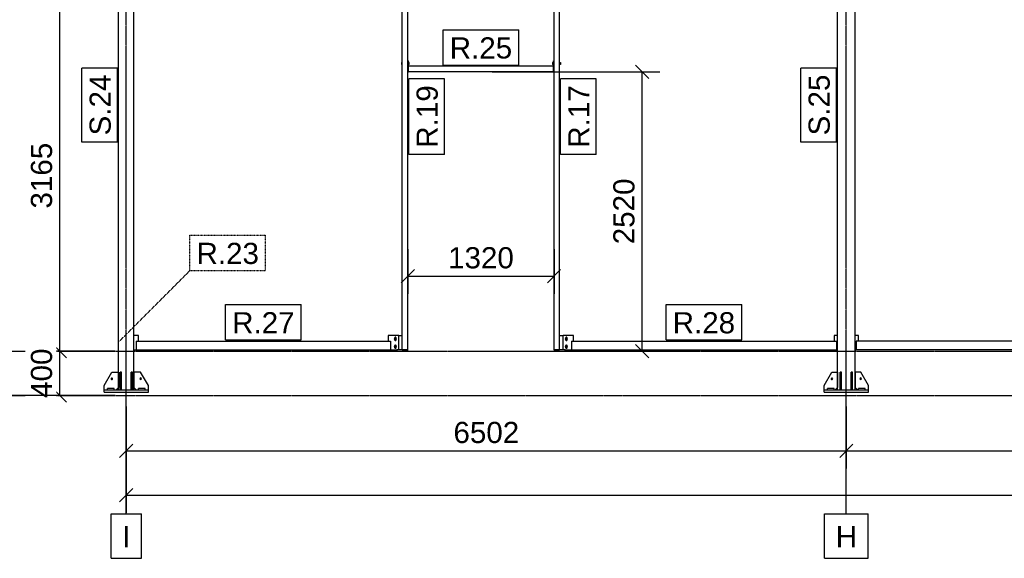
# Model space of a CAD drawing. Header units: millimetres. Extents: x 0 to 59400, y 0 to 42000.
# Tile 15 of 40: x 4524 to 13414, y 21294 to 26154. Entities that reach past the tile are written whole.
import ezdxf

# ---------------------------------------------------------------- set-up
doc = ezdxf.new("R2010")
doc.units = ezdxf.units.MM
doc.linetypes.add('DXK_LINE_DOT2', pattern=[3.9198, 1.9599, -1.9599])
doc.linetypes.add('DXK_LINE_DOT3', pattern=[5.9187, 2.979, -0.9799, 0.9799, -0.9799])
for name, color, linetype in [('TS_INNE_OBIEKTY', 7, 'Continuous'), ('TS_LINIE_WIDOCZNE', 7, 'Continuous'), ('TS_OPISY', 7, 'Continuous'), ('TS_OPISY_LINIE', 7, 'Continuous'), ('TS_OPISY_RAMKA', 7, 'Continuous'), ('TS_WYMIARY', 7, 'Continuous'), ('TS_WYMIARY_TEKST', 7, 'Continuous')]:
    doc.layers.add(name, color=color, linetype=linetype)
doc.styles.add('Arial', font='ARIAL.TTF', dxfattribs={"height": 0.2})

# ---------------------------------------------------------------- blocks, each defined once
blk = doc.blocks.new('Part-293000867-10166 - 10160')
at = {"layer": 'TS_LINIE_WIDOCZNE', "color": 1, "linetype": 'Continuous'}
for p, q in [((11908, 22814.1), (11908, 27954.1)), ((11908, 27954.1), (12068, 27954.1)), ((12068, 22814.1), (12068, 27954.1))]:
    blk.add_line(p, q, dxfattribs=at)
blk = doc.blocks.new('Part-293000867-10327 - 10160')
at = {"layer": 'TS_LINIE_WIDOCZNE', "color": 1, "linetype": 'Continuous'}
blk.add_line((7946.5, 23304.1), (7978.4, 23304.1), dxfattribs=at)
blk = doc.blocks.new('Part-293000867-10182 - 10160')
at = {"layer": 'TS_LINIE_WIDOCZNE', "color": 1, "linetype": 'Continuous'}
for p, q in [((5575.8, 23254.1), (5575.8, 23174.1)), ((5575.8, 23254.1), (7871.4, 23254.1)), ((7871.4, 23254.1), (7871.4, 23174.1)), ((5575.8, 23174.1), (7871.4, 23174.1))]:
    blk.add_line(p, q, dxfattribs=at)
blk = doc.blocks.new('Part-293000867-10167 - 10160')
at = {"layer": 'TS_LINIE_WIDOCZNE', "color": 1, "linetype": 'Continuous'}
for p, q in [((5415.8, 22814.1), (5415.8, 27954.1)), ((5415.8, 27954.1), (5555.8, 27954.1)), ((5555.8, 22814.1), (5555.8, 27954.1))]:
    blk.add_line(p, q, dxfattribs=at)
blk = doc.blocks.new('Bolt-293000867-10317 - 10160')
at = {"layer": 'TS_INNE_OBIEKTY', "color": 1, "linetype": 'Continuous'}
for p, q in [((9455.3, 23283.1), (9450.1, 23274.1)), ((9450.1, 23274.1), (9455.3, 23265.1)), ((9455.3, 23213.1), (9450.1, 23204.1)), ((9454, 23284.8), (9453.4, 23282.1)), ((9453.4, 23282.1), (9453.4, 23266.1)), ((9453.4, 23266.1), (9454, 23263.4)), ((9454, 23214.8), (9453.4, 23212.1)), ((9453.4, 23212.1), (9453.4, 23196.1)), ((9455.5, 23287), (9454, 23284.8)), ((9454, 23263.4), (9455.5, 23261.2)), ((9455.5, 23217), (9454, 23214.8)), ((9465.6, 23283.1), (9455.3, 23283.1)), ((9455.3, 23265.1), (9465.6, 23265.1)), ((9465.6, 23213.1), (9455.3, 23213.1)), ((9457.8, 23288.6), (9455.5, 23287)), ((9455.5, 23261.2), (9457.8, 23259.6)), ((9457.8, 23218.6), (9455.5, 23217)), ((9460.4, 23289.1), (9457.8, 23288.6)), ((9457.8, 23259.6), (9460.4, 23259.1)), ((9460.4, 23219.1), (9457.8, 23218.6)), ((9463.1, 23288.6), (9460.4, 23289.1)), ((9460.4, 23259.1), (9463.1, 23259.6)), ((9463.1, 23218.6), (9460.4, 23219.1)), ((9465.4, 23287), (9463.1, 23288.6)), ((9463.1, 23259.6), (9465.4, 23261.2)), ((9465.4, 23217), (9463.1, 23218.6)), ((9466.9, 23284.8), (9465.4, 23287)), ((9465.4, 23261.2), (9466.9, 23263.4)), ((9466.9, 23214.8), (9465.4, 23217)), ((9470.8, 23274.1), (9465.6, 23283.1)), ((9465.6, 23265.1), (9470.8, 23274.1)), ((9470.8, 23204.1), (9465.6, 23213.1)), ((9467.4, 23282.1), (9466.9, 23284.8)), ((9466.9, 23263.4), (9467.4, 23266.1)), ((9467.4, 23212.1), (9466.9, 23214.8)), ((9467.4, 23266.1), (9467.4, 23282.1)), ((9467.4, 23196.1), (9467.4, 23212.1)), ((9450.1, 23204.1), (9455.3, 23195.1)), ((9453.4, 23196.1), (9454, 23193.4)), ((9454, 23193.4), (9455.5, 23191.2)), ((9455.3, 23195.1), (9465.6, 23195.1)), ((9455.5, 23191.2), (9457.8, 23189.6)), ((9457.8, 23189.6), (9460.4, 23189.1)), ((9460.4, 23189.1), (9463.1, 23189.6)), ((9463.1, 23189.6), (9465.4, 23191.2)), ((9465.4, 23191.2), (9466.9, 23193.4)), ((9465.6, 23195.1), (9470.8, 23204.1)), ((9466.9, 23193.4), (9467.4, 23196.1))]:
    blk.add_line(p, q, dxfattribs=at)
for centre, start, end in [((9460.4, 23274.1), 0, 180), ((9460.4, 23274.1), 180, 0), ((9460.4, 23204.1), 0, 180), ((9460.4, 23204.1), 180, 0)]:
    blk.add_arc(centre, 6, start, end, dxfattribs=at)
blk = doc.blocks.new('Part-293000867-10517 - 10160')
at = {"layer": 'TS_LINIE_WIDOCZNE', "color": 1, "linetype": 'Continuous'}
for p, q in [((5285.8, 22854.1), (5355.8, 22974.1)), ((5355.8, 22974.1), (5415.8, 22974.1)), ((5415.8, 22974.1), (5415.8, 22834.1)), ((5285.8, 22814.1), (5285.8, 22854.1)), ((5395.8, 22814.1), (5415.8, 22834.1))]:
    blk.add_line(p, q, dxfattribs=at)
blk = doc.blocks.new('Part-293000867-10516 - 10160')
at = {"layer": 'TS_LINIE_WIDOCZNE', "color": 1, "linetype": 'Continuous'}
for p, q in [((5615.8, 22974.1), (5555.8, 22974.1)), ((5555.8, 22974.1), (5555.8, 22834.1)), ((5685.8, 22854.1), (5615.8, 22974.1)), ((5685.8, 22814.1), (5685.8, 22854.1)), ((5575.8, 22814.1), (5555.8, 22834.1))]:
    blk.add_line(p, q, dxfattribs=at)
blk = doc.blocks.new('Part-293000867-10202 - 10160')
at = {"layer": 'TS_LINIE_WIDOCZNE', "color": 1, "linetype": 'Continuous'}
for p, q in [((11788, 22794.1), (11788, 22814.1)), ((11788, 22814.1), (12188, 22814.1)), ((11788, 22794.1), (12188, 22794.1)), ((12188, 22794.1), (12188, 22814.1))]:
    blk.add_line(p, q, dxfattribs=at)
blk = doc.blocks.new('Part-293000867-10203 - 10160')
at = {"layer": 'TS_LINIE_WIDOCZNE', "color": 1, "linetype": 'Continuous'}
for p, q in [((11818, 22814.1), (11818, 22826.1)), ((11878, 22826.1), (11818, 22826.1)), ((11878, 22814.1), (11878, 22826.1))]:
    blk.add_line(p, q, dxfattribs=at)
blk = doc.blocks.new('Part-293000867-10546 - 10160')
at = {"layer": 'TS_LINIE_WIDOCZNE', "color": 1, "linetype": 'Continuous'}
for p, q in [((11788, 22854.1), (11858, 22974.1)), ((11858, 22974.1), (11908, 22974.1)), ((11908, 22974.1), (11908, 22834.1)), ((11788, 22814.1), (11788, 22854.1)), ((11888, 22814.1), (11908, 22834.1))]:
    blk.add_line(p, q, dxfattribs=at)
blk = doc.blocks.new('Part-293000867-10205 - 10160')
at = {"layer": 'TS_LINIE_WIDOCZNE', "color": 1, "linetype": 'Continuous'}
for p, q in [((12098, 22814.1), (12098, 22826.1)), ((12158, 22826.1), (12098, 22826.1)), ((12158, 22814.1), (12158, 22826.1))]:
    blk.add_line(p, q, dxfattribs=at)
blk = doc.blocks.new('Part-293000867-10212 - 10160')
at = {"layer": 'TS_LINIE_WIDOCZNE', "color": 1, "linetype": 'Continuous'}
for p, q in [((5285.8, 22794.1), (5285.8, 22814.1)), ((5285.8, 22814.1), (5685.8, 22814.1)), ((5285.8, 22794.1), (5685.8, 22794.1)), ((5685.8, 22794.1), (5685.8, 22814.1))]:
    blk.add_line(p, q, dxfattribs=at)
blk = doc.blocks.new('Part-293000867-10213 - 10160')
at = {"layer": 'TS_LINIE_WIDOCZNE', "color": 1, "linetype": 'Continuous'}
for p, q in [((5529.8, 22814.1), (5529.8, 22974.1)), ((5541.8, 22974.1), (5529.8, 22974.1)), ((5541.8, 22814.1), (5541.8, 22974.1)), ((5529.8, 22854.1), (5541.8, 22854.1))]:
    blk.add_line(p, q, dxfattribs=at)
blk = doc.blocks.new('Part-293000867-10214 - 10160')
at = {"layer": 'TS_LINIE_WIDOCZNE', "color": 1, "linetype": 'Continuous'}
for p, q in [((5429.8, 22814.1), (5429.8, 22974.1)), ((5441.8, 22974.1), (5429.8, 22974.1)), ((5441.8, 22814.1), (5441.8, 22974.1)), ((5429.8, 22854.1), (5441.8, 22854.1))]:
    blk.add_line(p, q, dxfattribs=at)
blk = doc.blocks.new('Part-293000867-10215 - 10160')
at = {"layer": 'TS_LINIE_WIDOCZNE', "color": 1, "linetype": 'Continuous'}
for p, q in [((5595.8, 22814.1), (5595.8, 22826.1)), ((5655.8, 22826.1), (5595.8, 22826.1)), ((5655.8, 22814.1), (5655.8, 22826.1))]:
    blk.add_line(p, q, dxfattribs=at)
blk = doc.blocks.new('Part-293000867-10219 - 10160')
at = {"layer": 'TS_LINIE_WIDOCZNE', "color": 1, "linetype": 'Continuous'}
for p, q in [((5315.8, 22814.1), (5315.8, 22826.1)), ((5375.8, 22826.1), (5315.8, 22826.1)), ((5375.8, 22814.1), (5375.8, 22826.1))]:
    blk.add_line(p, q, dxfattribs=at)
blk = doc.blocks.new('Part-293000867-10287 - 10160')
at = {"layer": 'TS_LINIE_WIDOCZNE', "color": 1, "linetype": 'Continuous'}
for p, q in [((15962.5, 23254.1), (12078, 23254.1)), ((12078, 23254.1), (12078, 23174.1)), ((15962.5, 23254.1), (15962.5, 23174.1)), ((15962.5, 23174.1), (12078, 23174.1))]:
    blk.add_line(p, q, dxfattribs=at)
blk = doc.blocks.new('Bolt-293000867-10548 - 10160')
at = {"layer": 'TS_INNE_OBIEKTY', "color": 1, "linetype": 'Continuous'}
for start, end in [(90, 270), (90, 270), (270, 90), (270, 90)]:
    blk.add_arc((12118, 22914.1), 7, start, end, dxfattribs=at)
blk = doc.blocks.new('Bolt-293000867-10329 - 10160')
at = {"layer": 'TS_INNE_OBIEKTY', "color": 1, "linetype": 'Continuous'}
for p, q in [((7911.3, 23283.1), (7906.1, 23274.1)), ((7906.1, 23274.1), (7911.3, 23265.1)), ((7911.3, 23213.1), (7906.1, 23204.1)), ((7910, 23284.8), (7909.5, 23282.1)), ((7909.5, 23282.1), (7909.5, 23266.1)), ((7909.5, 23266.1), (7910, 23263.4)), ((7910, 23214.8), (7909.5, 23212.1)), ((7909.5, 23212.1), (7909.5, 23196.1)), ((7911.5, 23287.1), (7910, 23284.8)), ((7910, 23263.4), (7911.5, 23261.2)), ((7911.5, 23217.1), (7910, 23214.8)), ((7921.6, 23283.1), (7911.3, 23283.1)), ((7911.3, 23265.1), (7921.6, 23265.1)), ((7921.6, 23213.1), (7911.3, 23213.1)), ((7913.8, 23288.6), (7911.5, 23287.1)), ((7911.5, 23261.2), (7913.8, 23259.6)), ((7913.8, 23218.6), (7911.5, 23217.1)), ((7916.5, 23289.1), (7913.8, 23288.6)), ((7913.8, 23259.6), (7916.5, 23259.1)), ((7916.5, 23219.1), (7913.8, 23218.6)), ((7919.1, 23288.6), (7916.5, 23289.1)), ((7916.5, 23259.1), (7919.1, 23259.6)), ((7919.1, 23218.6), (7916.5, 23219.1)), ((7921.4, 23287.1), (7919.1, 23288.6)), ((7919.1, 23259.6), (7921.4, 23261.2)), ((7921.4, 23217.1), (7919.1, 23218.6)), ((7922.9, 23284.8), (7921.4, 23287.1)), ((7921.4, 23261.2), (7922.9, 23263.4)), ((7922.9, 23214.8), (7921.4, 23217.1)), ((7926.8, 23274.1), (7921.6, 23283.1)), ((7921.6, 23265.1), (7926.8, 23274.1)), ((7926.8, 23204.1), (7921.6, 23213.1)), ((7923.5, 23282.1), (7922.9, 23284.8)), ((7922.9, 23263.4), (7923.5, 23266.1)), ((7923.5, 23212.1), (7922.9, 23214.8)), ((7923.5, 23266.1), (7923.5, 23282.1)), ((7923.5, 23196.1), (7923.5, 23212.1)), ((7906.1, 23204.1), (7911.3, 23195.1)), ((7909.5, 23196.1), (7910, 23193.4)), ((7910, 23193.4), (7911.5, 23191.2)), ((7911.3, 23195.1), (7921.6, 23195.1)), ((7911.5, 23191.2), (7913.8, 23189.6)), ((7913.8, 23189.6), (7916.5, 23189.1)), ((7916.5, 23189.1), (7919.1, 23189.6)), ((7919.1, 23189.6), (7921.4, 23191.2)), ((7921.4, 23191.2), (7922.9, 23193.4)), ((7921.6, 23195.1), (7926.8, 23204.1)), ((7922.9, 23193.4), (7923.5, 23196.1))]:
    blk.add_line(p, q, dxfattribs=at)
for centre, start, end in [((7916.5, 23274.1), 0, 180), ((7916.5, 23274.1), 180, 0), ((7916.5, 23204.1), 0, 180), ((7916.5, 23204.1), 180, 0)]:
    blk.add_arc(centre, 6, start, end, dxfattribs=at)
blk = doc.blocks.new('Part-293000867-10244 - 10160')
at = {"layer": 'TS_LINIE_WIDOCZNE', "color": 1, "linetype": 'Continuous'}
for p, q in [((5595.8, 23304.1), (5555.8, 23304.1)), ((5595.8, 23254.1), (5595.8, 23304.1)), ((5555.8, 23174.1), (5575.8, 23174.1))]:
    blk.add_line(p, q, dxfattribs=at)
blk = doc.blocks.new('Part-293000867-10282 - 10160')
at = {"layer": 'TS_LINIE_WIDOCZNE', "color": 1, "linetype": 'Continuous'}
for p, q in [((9505.5, 23254.1), (9505.5, 23174.1)), ((9505.5, 23254.1), (11898, 23254.1)), ((11898, 23254.1), (11898, 23174.1)), ((9505.5, 23174.1), (11898, 23174.1))]:
    blk.add_line(p, q, dxfattribs=at)
blk = doc.blocks.new('Part-293000867-10285 - 10160')
at = {"layer": 'TS_LINIE_WIDOCZNE', "color": 1, "linetype": 'Continuous'}
for p, q in [((11908, 23304.1), (11878, 23304.1)), ((11878, 23304.1), (11878, 23254.1)), ((11898, 23174.1), (11908, 23174.1))]:
    blk.add_line(p, q, dxfattribs=at)
blk = doc.blocks.new('Part-293000867-10290 - 10160')
at = {"layer": 'TS_LINIE_WIDOCZNE', "color": 1, "linetype": 'Continuous'}
for p, q in [((12098, 23304.1), (12068, 23304.1)), ((12098, 23254.1), (12098, 23304.1)), ((12068, 23174.1), (12078, 23174.1))]:
    blk.add_line(p, q, dxfattribs=at)
blk = doc.blocks.new('Part-293000867-10292 - 10160')
at = {"layer": 'TS_LINIE_WIDOCZNE', "color": 1, "linetype": 'Continuous'}
for p, q in [((9348.5, 23174.1), (9348.5, 27387.2)), ((9348.5, 27387.2), (9398.5, 27387.2)), ((9398.5, 23174.1), (9398.5, 27387.2)), ((9348.5, 23174.1), (9398.5, 23174.1))]:
    blk.add_line(p, q, dxfattribs=at)
blk = doc.blocks.new('Part-293000867-10293 - 10160')
at = {"layer": 'TS_LINIE_WIDOCZNE', "color": 1, "linetype": 'Continuous'}
for p, q in [((7978.4, 23174.1), (7978.4, 27387.2)), ((7978.4, 27387.2), (8028.4, 27387.2)), ((8028.4, 23174.1), (8028.4, 27387.2)), ((7978.4, 23174.1), (8028.4, 23174.1))]:
    blk.add_line(p, q, dxfattribs=at)
blk = doc.blocks.new('Part-293000867-10294 - 10160')
at = {"layer": 'TS_LINIE_WIDOCZNE', "color": 1, "linetype": 'Continuous'}
for p, q in [((9342.5, 25734.1), (8034.4, 25734.1)), ((8034.4, 25684.1), (8034.4, 25734.1)), ((9342.5, 25684.1), (9342.5, 25734.1)), ((9342.5, 25684.1), (8034.4, 25684.1))]:
    blk.add_line(p, q, dxfattribs=at)
blk = doc.blocks.new('Part-293000867-10296 - 10160')
at = {"layer": 'TS_LINIE_WIDOCZNE', "color": 1, "linetype": 'Continuous'}
for p, q in [((9448.5, 23174.1), (9348.5, 23174.1)), ((9348.5, 23174.1), (9348.5, 23164.1)), ((9348.5, 23164.1), (9448.5, 23164.1)), ((9448.5, 23164.1), (9448.5, 23174.1))]:
    blk.add_line(p, q, dxfattribs=at)
blk = doc.blocks.new('Part-293000867-10300 - 10160')
at = {"layer": 'TS_LINIE_WIDOCZNE', "color": 1, "linetype": 'Continuous'}
for p, q in [((8028.4, 23174.1), (7928.4, 23174.1)), ((7928.4, 23174.1), (7928.4, 23164.1)), ((7928.4, 23164.1), (8028.4, 23164.1)), ((8028.4, 23164.1), (8028.4, 23174.1))]:
    blk.add_line(p, q, dxfattribs=at)
blk = doc.blocks.new('Part-293000867-10315 - 10160')
at = {"layer": 'TS_LINIE_WIDOCZNE', "color": 1, "linetype": 'Continuous'}
blk.add_line((9398.5, 23304.1), (9430.4, 23304.1), dxfattribs=at)
blk = doc.blocks.new('Part-293000867-10316 - 10160')
at = {"layer": 'TS_LINIE_WIDOCZNE', "color": 1, "linetype": 'Continuous'}
for p, q in [((9430.4, 23174.1), (9430.4, 23304.1)), ((9525.5, 23304.1), (9430.4, 23304.1)), ((9525.5, 23254.1), (9525.5, 23304.1)), ((9448.5, 23174.1), (9505.5, 23174.1))]:
    blk.add_line(p, q, dxfattribs=at)
blk = doc.blocks.new('Part-293000867-10328 - 10160')
at = {"layer": 'TS_LINIE_WIDOCZNE', "color": 1, "linetype": 'Continuous'}
for p, q in [((7946.5, 23304.1), (7851.4, 23304.1)), ((7851.4, 23304.1), (7851.4, 23254.1)), ((7946.5, 23174.1), (7946.5, 23304.1)), ((7871.4, 23174.1), (7928.4, 23174.1))]:
    blk.add_line(p, q, dxfattribs=at)
blk = doc.blocks.new('Part-293000867-10346 - 10160')
at = {"layer": 'TS_LINIE_WIDOCZNE', "color": 1, "linetype": 'Continuous'}
for p, q in [((8028.4, 25684.1), (8028.4, 25784.1)), ((8028.4, 25784.1), (8034.4, 25784.1)), ((8034.4, 25684.1), (8034.4, 25784.1)), ((8028.4, 25684.1), (8034.4, 25684.1))]:
    blk.add_line(p, q, dxfattribs=at)
blk = doc.blocks.new('Bolt-293000867-10348 - 10160')
at = {"layer": 'TS_INNE_OBIEKTY', "color": 1, "linetype": 'Continuous'}
for p, q in [((7978.4, 25768.1), (7970.9, 25768.1)), ((7970.9, 25768.1), (7970.9, 25750.1)), ((7970.9, 25759.1), (7978.4, 25759.1)), ((7970.9, 25750.1), (7978.4, 25750.1)), ((8041.9, 25768.1), (8034.4, 25768.1)), ((8034.4, 25759.1), (8041.9, 25759.1)), ((8041.9, 25750.1), (8034.4, 25750.1)), ((8041.9, 25750.1), (8041.9, 25768.1))]:
    blk.add_line(p, q, dxfattribs=at)
blk = doc.blocks.new('Part-293000867-10350 - 10160')
at = {"layer": 'TS_LINIE_WIDOCZNE', "color": 1, "linetype": 'Continuous'}
for p, q in [((9342.5, 25684.1), (9342.5, 25784.1)), ((9342.5, 25784.1), (9348.5, 25784.1)), ((9348.5, 25684.1), (9348.5, 25784.1)), ((9342.5, 25684.1), (9348.5, 25684.1))]:
    blk.add_line(p, q, dxfattribs=at)
blk = doc.blocks.new('Bolt-293000867-10352 - 10160')
at = {"layer": 'TS_INNE_OBIEKTY', "color": 1, "linetype": 'Continuous'}
for p, q in [((9335, 25768.1), (9335, 25750.1)), ((9335, 25768.1), (9342.5, 25768.1)), ((9335, 25759.1), (9342.5, 25759.1)), ((9342.5, 25750.1), (9335, 25750.1)), ((9398.5, 25768.1), (9406, 25768.1)), ((9398.5, 25759.1), (9406, 25759.1)), ((9406, 25750.1), (9398.5, 25750.1)), ((9406, 25768.1), (9406, 25750.1))]:
    blk.add_line(p, q, dxfattribs=at)
blk = doc.blocks.new('Part-293000867-10540 - 10160')
at = {"layer": 'TS_LINIE_WIDOCZNE', "color": 1, "linetype": 'Continuous'}
for p, q in [((12032, 22814.1), (12032, 22974.1)), ((12044, 22974.1), (12032, 22974.1)), ((12044, 22814.1), (12044, 22974.1)), ((12032, 22854.1), (12044, 22854.1))]:
    blk.add_line(p, q, dxfattribs=at)
blk = doc.blocks.new('Bolt-293000867-10520 - 10160')
at = {"layer": 'TS_INNE_OBIEKTY', "color": 1, "linetype": 'Continuous'}
for start, end in [(108, 288), (108, 288), (288, 108), (288, 108)]:
    blk.add_arc((5355.8, 22914.1), 7, start, end, dxfattribs=at)
blk = doc.blocks.new('GridLine-293000867-10604 - 10160')
at = {"layer": 'TS_INNE_OBIEKTY', "color": 4, "linetype": 'DXK_LINE_DOT3'}
blk.add_line((4185.8, 22764.1), (25494.5, 22764.1), dxfattribs=at)
blk = doc.blocks.new('GridLine-293000867-10602 - 10160')
at = {"layer": 'TS_INNE_OBIEKTY', "color": 4, "linetype": 'DXK_LINE_DOT3'}
blk.add_line((11988, 21694.1), (11988, 29064.1), dxfattribs=at)
at = {"layer": 'TS_INNE_OBIEKTY', "color": 4, "linetype": 'Continuous'}
for p, q in [((11791.7, 21694.1), (12184.3, 21694.1)), ((11791.7, 21294.1), (11791.7, 21694.1)), ((12184.3, 21294.1), (12184.3, 21694.1)), ((11791.7, 21294.1), (12184.3, 21294.1))]:
    blk.add_line(p, q, dxfattribs=at)
at = {"layer": 'TS_INNE_OBIEKTY', "color": 2, "linetype": 'Continuous', "style": 'Arial'}
blk.add_text('H', height=191, dxfattribs=at).set_placement((11891.7, 21394.1))
blk = doc.blocks.new('Bolt-293000867-10519 - 10160')
at = {"layer": 'TS_INNE_OBIEKTY', "color": 1, "linetype": 'Continuous'}
for start, end in [(90, 270), (90, 270), (270, 90), (270, 90)]:
    blk.add_arc((5615.8, 22914.1), 7, start, end, dxfattribs=at)
blk = doc.blocks.new('Part-293000867-10541 - 10160')
at = {"layer": 'TS_LINIE_WIDOCZNE', "color": 1, "linetype": 'Continuous'}
for p, q in [((11932, 22814.1), (11932, 22974.1)), ((11944, 22974.1), (11932, 22974.1)), ((11944, 22814.1), (11944, 22974.1)), ((11932, 22854.1), (11944, 22854.1))]:
    blk.add_line(p, q, dxfattribs=at)
blk = doc.blocks.new('Part-293000867-10545 - 10160')
at = {"layer": 'TS_LINIE_WIDOCZNE', "color": 1, "linetype": 'Continuous'}
for p, q in [((12118, 22974.1), (12068, 22974.1)), ((12068, 22974.1), (12068, 22834.1)), ((12188, 22854.1), (12118, 22974.1)), ((12188, 22814.1), (12188, 22854.1)), ((12088, 22814.1), (12068, 22834.1))]:
    blk.add_line(p, q, dxfattribs=at)
blk = doc.blocks.new('Bolt-293000867-10551 - 10160')
at = {"layer": 'TS_INNE_OBIEKTY', "color": 1, "linetype": 'Continuous'}
for start, end in [(108, 288), (108, 288), (288, 108), (288, 108)]:
    blk.add_arc((11858, 22914.1), 7, start, end, dxfattribs=at)
blk = doc.blocks.new('GridLine-293000867-10603 - 10160')
at = {"layer": 'TS_INNE_OBIEKTY', "color": 4, "linetype": 'DXK_LINE_DOT3'}
blk.add_line((5485.8, 21694.1), (5485.8, 29064.1), dxfattribs=at)
at = {"layer": 'TS_INNE_OBIEKTY', "color": 4, "linetype": 'Continuous'}
for p, q in [((5348.8, 21694.1), (5622.8, 21694.1)), ((5348.8, 21294.1), (5348.8, 21694.1)), ((5622.8, 21294.1), (5622.8, 21694.1)), ((5348.8, 21294.1), (5622.8, 21294.1))]:
    blk.add_line(p, q, dxfattribs=at)
at = {"layer": 'TS_INNE_OBIEKTY', "color": 2, "linetype": 'Continuous', "style": 'Arial'}
blk.add_text('I', height=191, dxfattribs=at).set_placement((5448.8, 21394.1))
blk = doc.blocks.new('GridLine-293000867-10605 - 10160')
at = {"layer": 'TS_INNE_OBIEKTY', "color": 4, "linetype": 'DXK_LINE_DOT3'}
blk.add_line((4185.8, 23164.1), (25494.5, 23164.1), dxfattribs=at)
blk = doc.blocks.new('StraightDimension-293000867-17312 - 10160')
at = {"layer": 'TS_WYMIARY', "color": 174, "linetype": 'Continuous'}
for p, q in [((8028.4, 24084.8), (8028.4, 23680.6)), ((9348.5, 24084.8), (9348.5, 23680.6)), ((8088.4, 23900.6), (7968.4, 23780.6)), ((8028.4, 23840.6), (9348.5, 23840.6)), ((9288.5, 23780.6), (9408.5, 23900.6))]:
    blk.add_line(p, q, dxfattribs=at)
at = {"color": 0}
blk.add_wipeout([(9024.9, 23870.6), (9024.9, 24150.6), (8352, 24150.6), (8352, 23870.6)], dxfattribs=at).dxf.layer = 'TS_WYMIARY'
at = {"layer": 'TS_WYMIARY_TEKST', "color": 96, "style": 'Arial'}
blk.add_text('1320', height=191.02, dxfattribs=at).set_placement((8392, 23910.6))
blk = doc.blocks.new('StraightDimension-293000867-17348 - 10160')
at = {"layer": 'TS_WYMIARY', "color": 174, "linetype": 'Continuous'}
for p, q in [((10204.8, 25624.1), (10084.8, 25744.1)), ((8788.5, 25684.1), (10304.8, 25684.1)), ((10144.8, 23164.1), (10144.8, 25684.1)), ((10084.8, 23224.1), (10204.8, 23104.1)), ((8788.5, 23164.1), (10304.8, 23164.1))]:
    blk.add_line(p, q, dxfattribs=at)
at = {"color": 0}
blk.add_wipeout([(10114.8, 24760.6), (9834.8, 24760.6), (9834.8, 24087.6), (10114.8, 24087.6)], dxfattribs=at).dxf.layer = 'TS_WYMIARY'
at = {"layer": 'TS_WYMIARY_TEKST', "color": 96, "style": 'Arial'}
blk.add_text('2520', height=191.02, rotation=90.00021, dxfattribs=at).set_placement((10074.8, 24127.6))
blk = doc.blocks.new('StraightDimension-293000867-10610 - 10160')
at = {"layer": 'TS_WYMIARY', "color": 174, "linetype": 'Continuous'}
for p, q in [((11988, 22664.1), (11988, 22104.1)), ((18490.1, 22664.1), (18490.1, 22104.1)), ((12048, 22324.1), (11928, 22204.1)), ((18430.1, 22204.1), (18550.1, 22324.1)), ((11988, 22264.1), (18490.1, 22264.1))]:
    blk.add_line(p, q, dxfattribs=at)
at = {"color": 0}
blk.add_wipeout([(15575.5, 22294.1), (15575.5, 22574.1), (14902.6, 22574.1), (14902.6, 22294.1)], dxfattribs=at).dxf.layer = 'TS_WYMIARY'
at = {"layer": 'TS_WYMIARY_TEKST', "color": 96, "style": 'Arial'}
blk.add_text('6502', height=191.02, dxfattribs=at).set_placement((14942.6, 22334.1))
blk = doc.blocks.new('StraightDimension-293000867-10614 - 10160')
at = {"layer": 'TS_WYMIARY', "color": 174, "linetype": 'Continuous'}
for p, q in [((5385.8, 26329.1), (4715.8, 26329.1)), ((4945.8, 26269.1), (4825.8, 26389.1)), ((4885.8, 23164.1), (4885.8, 26329.1)), ((4825.8, 23224.1), (4945.8, 23104.1)), ((5385.8, 23164.1), (4715.8, 23164.1))]:
    blk.add_line(p, q, dxfattribs=at)
at = {"color": 0}
blk.add_wipeout([(4855.8, 25083.1), (4575.8, 25083.1), (4575.8, 24410.1), (4855.8, 24410.1)], dxfattribs=at).dxf.layer = 'TS_WYMIARY'
at = {"layer": 'TS_WYMIARY_TEKST', "color": 96, "style": 'Arial'}
blk.add_text('3165', height=191.02, rotation=90.00021, dxfattribs=at).set_placement((4815.8, 24450.1))
blk = doc.blocks.new('StraightDimension-293000867-10611 - 10160')
at = {"layer": 'TS_WYMIARY', "color": 174, "linetype": 'Continuous'}
for p, q in [((5485.8, 22664.1), (5485.8, 22104.1)), ((11988, 22664.1), (11988, 22104.1)), ((5545.8, 22324.1), (5425.8, 22204.1)), ((11928, 22204.1), (12048, 22324.1)), ((5485.8, 22264.1), (11988, 22264.1))]:
    blk.add_line(p, q, dxfattribs=at)
at = {"color": 0}
blk.add_wipeout([(9073.4, 22294.1), (9073.4, 22574.1), (8400.4, 22574.1), (8400.4, 22294.1)], dxfattribs=at).dxf.layer = 'TS_WYMIARY'
at = {"layer": 'TS_WYMIARY_TEKST', "color": 96, "style": 'Arial'}
blk.add_text('6502', height=191.02, dxfattribs=at).set_placement((8440.4, 22334.1))
blk = doc.blocks.new('StraightDimension-293000867-10615 - 10160')
at = {"layer": 'TS_WYMIARY', "color": 174, "linetype": 'Continuous'}
for p, q in [((4825.8, 23224.1), (4945.8, 23104.1)), ((5385.8, 23164.1), (4715.8, 23164.1)), ((4885.8, 22764.1), (4885.8, 23164.1)), ((5385.8, 22764.1), (4715.8, 22764.1)), ((4945.8, 22704.1), (4825.8, 22824.1))]:
    blk.add_line(p, q, dxfattribs=at)
at = {"color": 0}
blk.add_wipeout([(4855.8, 23226.5), (4575.8, 23226.5), (4575.8, 22701.7), (4855.8, 22701.7)], dxfattribs=at).dxf.layer = 'TS_WYMIARY'
at = {"layer": 'TS_WYMIARY_TEKST', "color": 96, "style": 'Arial'}
blk.add_text('400', height=191.02, rotation=90.00021, dxfattribs=at).set_placement((4815.8, 22741.7))
blk = doc.blocks.new('StraightDimension-293000867-10617 - 10160')
at = {"layer": 'TS_WYMIARY', "color": 174, "linetype": 'Continuous'}
for p, q in [((5485.8, 22664.1), (5485.8, 21704.1)), ((5545.8, 21924.1), (5425.8, 21804.1)), ((5485.8, 21864.1), (24184.5, 21864.1))]:
    blk.add_line(p, q, dxfattribs=at)
blk = doc.blocks.new('StraightDimension-293000867-10619 - 10160')
at = {"layer": 'TS_WYMIARY', "color": 174, "linetype": 'Continuous'}
for p, q in [((4445.8, 27904.1), (4325.8, 28024.1)), ((5385.8, 27964.1), (4215.8, 27964.1)), ((4385.8, 22764.1), (4385.8, 27964.1)), ((5385.8, 22764.1), (4215.8, 22764.1)), ((4325.8, 22824.1), (4445.8, 22704.1))]:
    blk.add_line(p, q, dxfattribs=at)
at = {"color": 0}
blk.add_wipeout([(4355.8, 25700.6), (4075.8, 25700.6), (4075.8, 25027.6), (4355.8, 25027.6)], dxfattribs=at).dxf.layer = 'TS_WYMIARY'
at = {"layer": 'TS_WYMIARY_TEKST', "color": 96, "style": 'Arial'}
blk.add_text('5200', height=191.02, rotation=90.00021, dxfattribs=at).set_placement((4315.8, 25067.6))
blk = doc.blocks.new('Mark-293000867-10774 - 10160')
at = {"layer": 'TS_OPISY_RAMKA', "linetype": 'Continuous'}
for p, q in [((8346.9, 26064.1), (9030, 26064.1)), ((8346.9, 25744.1), (8346.9, 26064.1)), ((9030, 25744.1), (9030, 26064.1)), ((8346.9, 25744.1), (9030, 25744.1))]:
    blk.add_line(p, q, dxfattribs=at)
blk.add_wipeout([(8970, 25804.1), (8970, 26004.1), (8406.9, 26004.1), (8406.9, 25804.1)]).dxf.layer = 'TS_OPISY_LINIE'
blk.add_wipeout([(8970, 25804.1), (8970, 26004.1), (8406.9, 26004.1), (8406.9, 25804.1)]).dxf.layer = 'TS_OPISY_LINIE'
at = {"layer": 'TS_OPISY', "style": 'Arial'}
blk.add_text('R.25', height=191.02, dxfattribs=at).set_placement((8406.9, 25804.1))
blk = doc.blocks.new('Mark-293000867-10717 - 10160')
at = {"layer": 'TS_OPISY_RAMKA', "linetype": 'Continuous'}
for p, q in [((5085.8, 25050), (5085.8, 25718.2)), ((5405.8, 25718.2), (5085.8, 25718.2)), ((5405.8, 25050), (5405.8, 25718.2)), ((5405.8, 25050), (5085.8, 25050))]:
    blk.add_line(p, q, dxfattribs=at)
blk.add_wipeout([(5345.8, 25658.2), (5145.8, 25658.2), (5145.8, 25110), (5345.8, 25110)]).dxf.layer = 'TS_OPISY_LINIE'
blk.add_wipeout([(5345.8, 25658.2), (5145.8, 25658.2), (5145.8, 25110), (5345.8, 25110)]).dxf.layer = 'TS_OPISY_LINIE'
at = {"layer": 'TS_OPISY', "style": 'Arial'}
blk.add_text('S.24', height=191.02, rotation=90.00021, dxfattribs=at).set_placement((5345.8, 25110))
blk = doc.blocks.new('Mark-293000867-10733 - 10160')
at = {"layer": 'TS_OPISY_LINIE', "linetype": 'DXK_LINE_DOT2'}
blk.add_line((5424.1, 23253.6), (6060.5, 23890), dxfattribs=at)
at = {"layer": 'TS_OPISY_RAMKA', "linetype": 'DXK_LINE_DOT2'}
for p, q in [((6060.5, 24210), (6743.6, 24210)), ((6060.5, 23890), (6060.5, 24210)), ((6743.6, 23890), (6743.6, 24210)), ((6060.5, 23890), (6743.6, 23890))]:
    blk.add_line(p, q, dxfattribs=at)
blk.add_wipeout([(6683.6, 23950), (6683.6, 24150), (6120.5, 24150), (6120.5, 23950)]).dxf.layer = 'TS_OPISY_LINIE'
blk.add_wipeout([(6683.6, 23950), (6683.6, 24150), (6120.5, 24150), (6120.5, 23950)]).dxf.layer = 'TS_OPISY_LINIE'
at = {"layer": 'TS_OPISY', "style": 'Arial'}
blk.add_text('R.23', height=191.02, dxfattribs=at).set_placement((6120.5, 23950))
blk = doc.blocks.new('Mark-293000867-10716 - 10160')
at = {"layer": 'TS_OPISY_RAMKA', "linetype": 'Continuous'}
for p, q in [((11578, 25050), (11578, 25718.2)), ((11898, 25718.2), (11578, 25718.2)), ((11898, 25050), (11898, 25718.2)), ((11898, 25050), (11578, 25050))]:
    blk.add_line(p, q, dxfattribs=at)
blk.add_wipeout([(11838, 25658.2), (11638, 25658.2), (11638, 25110), (11838, 25110)]).dxf.layer = 'TS_OPISY_LINIE'
blk.add_wipeout([(11838, 25658.2), (11638, 25658.2), (11638, 25110), (11838, 25110)]).dxf.layer = 'TS_OPISY_LINIE'
at = {"layer": 'TS_OPISY', "style": 'Arial'}
blk.add_text('S.25', height=191.02, rotation=90.00021, dxfattribs=at).set_placement((11838, 25110))
blk = doc.blocks.new('Mark-293000867-10732 - 10160')
at = {"layer": 'TS_OPISY_RAMKA', "linetype": 'Continuous'}
for p, q in [((6382.1, 23584.1), (7065.2, 23584.1)), ((6382.1, 23264.1), (6382.1, 23584.1)), ((7065.2, 23264.1), (7065.2, 23584.1)), ((6382.1, 23264.1), (7065.2, 23264.1))]:
    blk.add_line(p, q, dxfattribs=at)
blk.add_wipeout([(7005.2, 23324.1), (7005.2, 23524.1), (6442.1, 23524.1), (6442.1, 23324.1)]).dxf.layer = 'TS_OPISY_LINIE'
blk.add_wipeout([(7005.2, 23324.1), (7005.2, 23524.1), (6442.1, 23524.1), (6442.1, 23324.1)]).dxf.layer = 'TS_OPISY_LINIE'
at = {"layer": 'TS_OPISY', "style": 'Arial'}
blk.add_text('R.27', height=191.02, dxfattribs=at).set_placement((6442.1, 23324.1))
blk = doc.blocks.new('Mark-293000867-10766 - 10160')
at = {"layer": 'TS_OPISY_RAMKA', "linetype": 'Continuous'}
for p, q in [((10360.2, 23584.1), (11043.3, 23584.1)), ((10360.2, 23264.1), (10360.2, 23584.1)), ((11043.3, 23264.1), (11043.3, 23584.1)), ((10360.2, 23264.1), (11043.3, 23264.1))]:
    blk.add_line(p, q, dxfattribs=at)
blk.add_wipeout([(10983.3, 23324.1), (10983.3, 23524.1), (10420.2, 23524.1), (10420.2, 23324.1)]).dxf.layer = 'TS_OPISY_LINIE'
blk.add_wipeout([(10983.3, 23324.1), (10983.3, 23524.1), (10420.2, 23524.1), (10420.2, 23324.1)]).dxf.layer = 'TS_OPISY_LINIE'
at = {"layer": 'TS_OPISY', "style": 'Arial'}
blk.add_text('R.28', height=191.02, dxfattribs=at).set_placement((10420.2, 23324.1))
blk = doc.blocks.new('Mark-293000867-10772 - 10160')
at = {"layer": 'TS_OPISY_RAMKA', "linetype": 'Continuous'}
for p, q in [((9408.5, 24939.1), (9408.5, 25622.2)), ((9728.5, 25622.2), (9408.5, 25622.2)), ((9728.5, 24939.1), (9728.5, 25622.2)), ((9728.5, 24939.1), (9408.5, 24939.1))]:
    blk.add_line(p, q, dxfattribs=at)
blk.add_wipeout([(9668.5, 25562.2), (9468.5, 25562.2), (9468.5, 24999.1), (9668.5, 24999.1)]).dxf.layer = 'TS_OPISY_LINIE'
blk.add_wipeout([(9668.5, 25562.2), (9468.5, 25562.2), (9468.5, 24999.1), (9668.5, 24999.1)]).dxf.layer = 'TS_OPISY_LINIE'
at = {"layer": 'TS_OPISY', "style": 'Arial'}
blk.add_text('R.17', height=191.02, rotation=90.00021, dxfattribs=at).set_placement((9668.5, 24999.1))
blk = doc.blocks.new('Mark-293000867-10773 - 10160')
at = {"layer": 'TS_OPISY_RAMKA', "linetype": 'Continuous'}
for p, q in [((8038.4, 24939.1), (8038.4, 25622.2)), ((8358.4, 25622.2), (8038.4, 25622.2)), ((8358.4, 24939.1), (8358.4, 25622.2)), ((8358.4, 24939.1), (8038.4, 24939.1))]:
    blk.add_line(p, q, dxfattribs=at)
blk.add_wipeout([(8298.4, 25562.2), (8098.4, 25562.2), (8098.4, 24999.1), (8298.4, 24999.1)]).dxf.layer = 'TS_OPISY_LINIE'
blk.add_wipeout([(8298.4, 25562.2), (8098.4, 25562.2), (8098.4, 24999.1), (8298.4, 24999.1)]).dxf.layer = 'TS_OPISY_LINIE'
at = {"layer": 'TS_OPISY', "style": 'Arial'}
blk.add_text('R.19', height=191.02, rotation=90.00021, dxfattribs=at).set_placement((8298.4, 24999.1))

msp = doc.modelspace()

# ---------------------------------------------------------------- block references
for name in ['GridLine-293000867-10603 - 10160', 'GridLine-293000867-10602 - 10160', 'Part-293000867-10167 - 10160', 'Part-293000867-10166 - 10160', 'Part-293000867-10293 - 10160', 'Part-293000867-10292 - 10160', 'Part-293000867-10346 - 10160', 'Part-293000867-10350 - 10160', 'Bolt-293000867-10348 - 10160', 'Part-293000867-10294 - 10160', 'Bolt-293000867-10352 - 10160', 'GridLine-293000867-10605 - 10160', 'Part-293000867-10244 - 10160', 'Part-293000867-10328 - 10160', 'Part-293000867-10327 - 10160', 'Part-293000867-10315 - 10160', 'Part-293000867-10316 - 10160', 'Part-293000867-10285 - 10160', 'Part-293000867-10290 - 10160', 'Part-293000867-10182 - 10160', 'Bolt-293000867-10329 - 10160', 'Bolt-293000867-10317 - 10160', 'Part-293000867-10282 - 10160', 'Part-293000867-10287 - 10160', 'Part-293000867-10300 - 10160', 'Part-293000867-10296 - 10160', 'GridLine-293000867-10604 - 10160', 'Part-293000867-10517 - 10160', 'Part-293000867-10214 - 10160', 'Part-293000867-10213 - 10160', 'Part-293000867-10516 - 10160', 'Part-293000867-10546 - 10160', 'Part-293000867-10541 - 10160', 'Part-293000867-10540 - 10160', 'Part-293000867-10545 - 10160', 'Bolt-293000867-10520 - 10160', 'Bolt-293000867-10519 - 10160', 'Bolt-293000867-10551 - 10160', 'Bolt-293000867-10548 - 10160', 'Part-293000867-10212 - 10160', 'Part-293000867-10219 - 10160', 'Part-293000867-10215 - 10160', 'Part-293000867-10202 - 10160', 'Part-293000867-10203 - 10160', 'Part-293000867-10205 - 10160']:
    msp.add_blockref(name, (0, 0))

# ---------------------------------------------------------------- next in the draw order: block references
for name in ['StraightDimension-293000867-10614 - 10160', 'Mark-293000867-10716 - 10160', 'Mark-293000867-10773 - 10160', 'StraightDimension-293000867-17312 - 10160', 'Mark-293000867-10766 - 10160', 'StraightDimension-293000867-10610 - 10160']:
    msp.add_blockref(name, (0, 0))

# ---------------------------------------------------------------- next in the draw order: block references
for name in ['StraightDimension-293000867-17348 - 10160', 'StraightDimension-293000867-10611 - 10160']:
    msp.add_blockref(name, (0, 0))

# ---------------------------------------------------------------- next in the draw order: block references
for name in ['Mark-293000867-10774 - 10160', 'Mark-293000867-10772 - 10160', 'StraightDimension-293000867-10615 - 10160']:
    msp.add_blockref(name, (0, 0))

# ---------------------------------------------------------------- next in the draw order: block references
msp.add_blockref('StraightDimension-293000867-10617 - 10160', (0, 0))

# ---------------------------------------------------------------- next in the draw order: block references
msp.add_blockref('StraightDimension-293000867-10619 - 10160', (0, 0))

# ---------------------------------------------------------------- next in the draw order: block references
for name in ['Mark-293000867-10717 - 10160', 'Mark-293000867-10733 - 10160']:
    msp.add_blockref(name, (0, 0))

# ---------------------------------------------------------------- next in the draw order: block references
msp.add_blockref('Mark-293000867-10732 - 10160', (0, 0))

doc.saveas('drawing.dxf')
